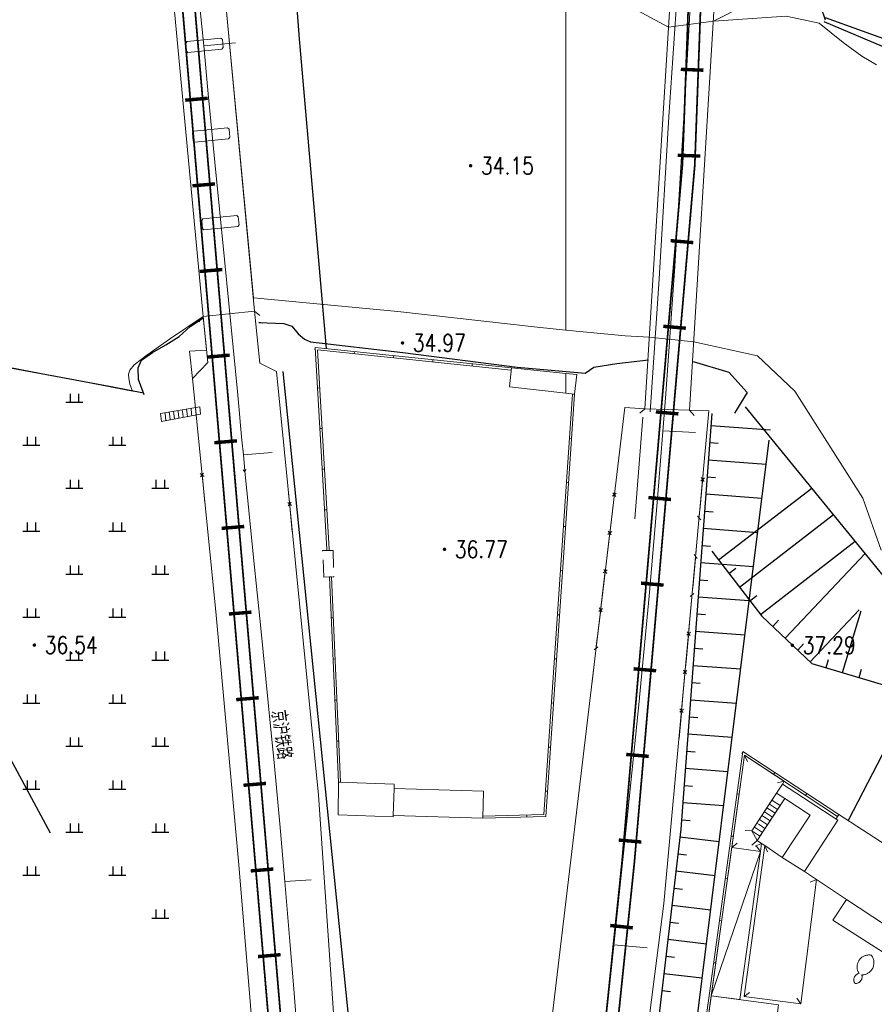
# Model space of a CAD drawing. Extents: x 39508475 to 39522402, y 3783947 to 3795549.
# Tile 180 of 256: x 39518686 to 39518786, y 3790383 to 3790498. Entities that reach past the tile are written whole.
import ezdxf
from ezdxf.enums import TextEntityAlignment as Align

# ---------------------------------------------------------------- set-up
doc = ezdxf.new("R2010")
doc.units = 0
doc.linetypes.add('X0', pattern=[4, 3, -1])
doc.linetypes.add('X5', pattern=[3, 2, -1])
doc.layers.get('0').update_dxf_attribs({"linetype": 'CONTINUOUS'})
doc.layers.add('ASSIST', color=7, linetype='CONTINUOUS', plot=False)
for name, color, linetype in [('DLSS', 4, 'CONTINUOUS'), ('DMTZ', 3, 'CONTINUOUS'), ('GCD', 1, 'CONTINUOUS'), ('JCDL_DMX_F', 30, 'CONTINUOUS'), ('JCDL_JMDM_F', 231, 'CONTINUOUS'), ('JCDL_JMDX_F', 231, 'CONTINUOUS'), ('JCDL_JTM', 100, 'CONTINUOUS'), ('JCDL_JTX_F', 100, 'CONTINUOUS'), ('JMD', 6, 'CONTINUOUS'), ('SXSS', 5, 'CONTINUOUS'), ('ZBTZ', 3, 'CONTINUOUS'), ('断面线', 2, 'CONTINUOUS')]:
    doc.layers.add(name, color=color, linetype=linetype)
for name, color, linetype, lineweight in [('JCDL_JMDX', 1, 'CONTINUOUS', 0), ('JCDL_SXM', 5, 'CONTINUOUS', 0), ('TEXTL_ZJ', 7, 'CONTINUOUS', 0)]:
    doc.layers.add(name, color=color, linetype=linetype, lineweight=lineweight)
doc.styles.add('HZ', font='rs', dxfattribs={"width": 0.8, "bigfont": 'hztxt'})
doc.linetypes.add('10411', pattern='A,2,[150,AAA.SHX,S=1,R=0,X=0,Y=1],2,[151,AAA.SHX,S=1,R=0,X=0,Y=3],1e-11', length=4)
doc.linetypes.add('10412', pattern='A,2,[158,AAA.SHX,S=1,R=0,X=0,Y=0],2,[151,AAA.SHX,S=1,R=0,X=0,Y=3],1e-12', length=4)
doc.linetypes.add('10422', pattern='A,2,[150,AAA.SHX,S=1,R=0,X=0,Y=1],2,[177,AAA.SHX,S=1,R=0,X=0,Y=0.8],1e-09', length=4)
doc.linetypes.add('X23', pattern='A,8,-1,[148,symbolx.shx,S=1,R=0,X=0,Y=0],-1', length=10)
doc.linetypes.add('X35', pattern='A,2,[150,AAA.SHX,S=1,R=0,X=0,Y=1],2,[177,AAA.SHX,S=1,R=0,X=0,Y=0.8],1e-09', length=4)
doc.linetypes.add('X4', pattern='A,0,-1e-09,[149,symbolx.shx,S=0.15,R=0,X=0,Y=0],-1.6', length=1.6)

# ---------------------------------------------------------------- blocks, each defined once
blk = doc.blocks.new('gc119')
for p, q in [((-1, 0), (1, 0)), ((-0.5, 1), (-0.5, 0)), ((0.5, 1), (0.5, 0))]:
    blk.add_line(p, q)
blk = doc.blocks.new('gc200')
at = {"const_width": 0.2}
blk.add_lwpolyline([(-0.1, 0, 1), (0.1, 0, 1)], format="xyb", close=True, dxfattribs=at)

msp = doc.modelspace()

# ---------------------------------------------------------------- linework, layer by layer
at = {"layer": 'ASSIST', "linetype": 'X4', "flags": 128}
msp.add_lwpolyline([(39518762.5393, 3790359.45952), (39518773.65559, 3790448.91103)], dxfattribs=at)
at = {"layer": 'DLSS', "color": 7, "linetype": 'Continuous', "const_width": 0.2, "flags": 128}
for points in [[(39518694.36451, 3790604.5731), (39518704.35254, 3790511.72739), (39518717.22405, 3790360.34453)], [(39518766.63518, 3790564.0556), (39518763.57287, 3790481.01417), (39518756.5457, 3790399.86518), (39518751.61346, 3790352.35956)]]:
    msp.add_lwpolyline(points, dxfattribs=at)
at = {"layer": 'DLSS', "linetype": 'Continuous', "flags": 128}
for points, const_width in [([(39518695.79128, 3790604.72658), (39518705.78103, 3790511.86494), (39518718.69323, 3790360.00339)], 0.2), ([(39518768.06921, 3790564.00272), (39518765.00558, 3790480.92577), (39518757.9743, 3790399.72917), (39518753.02222, 3790352.03246)], 0.2), ([(39518766.01243, 3790491.94717), (39518763.37922, 3790492.04427)], 0.4), ([(39518708.35435, 3790488.68196), (39518705.72883, 3790488.45872)], 0.4), ([(39518765.64391, 3790481.95396), (39518763.0107, 3790482.05106)], 0.4), ([(39518709.20156, 3790478.71791), (39518706.57603, 3790478.49467)], 0.4), ([(39518764.82516, 3790471.88758), (39518762.19998, 3790472.11491)], 0.4), ([(39518710.04876, 3790468.75386), (39518707.42324, 3790468.53062)], 0.4), ([(39518763.96243, 3790461.92486), (39518761.33725, 3790462.15219)], 0.4), ([(39518710.89597, 3790458.78981), (39518708.27044, 3790458.56657)], 0.4), ([(39518763.0997, 3790451.96215), (39518760.47452, 3790452.18947)], 0.4), ([(39518711.74317, 3790448.82577), (39518709.11765, 3790448.60253)], 0.4), ([(39518762.23697, 3790441.99943), (39518759.61179, 3790442.22676)], 0.4), ([(39518712.59038, 3790438.86172), (39518709.96485, 3790438.63848)], 0.4), ([(39518761.37424, 3790432.03671), (39518758.74907, 3790432.26404)], 0.4), ([(39518713.43758, 3790428.89767), (39518710.81205, 3790428.67443)], 0.4), ([(39518760.51151, 3790422.074), (39518757.88634, 3790422.30133)], 0.4), ([(39518714.28479, 3790418.93362), (39518711.65926, 3790418.71038)], 0.4), ([(39518759.64878, 3790412.11128), (39518757.02361, 3790412.33861)], 0.4), ([(39518715.13199, 3790408.96958), (39518712.50646, 3790408.74634)], 0.4), ([(39518758.78605, 3790402.14857), (39518756.16088, 3790402.3759)], 0.4), ([(39518715.9792, 3790399.00553), (39518713.35367, 3790398.78229)], 0.4), ([(39518757.79202, 3790392.16345), (39518755.1711, 3790392.43557)], 0.4), ([(39518716.8264, 3790389.04148), (39518714.20087, 3790388.81824)], 0.4)]:
    msp.add_lwpolyline(points, dxfattribs=dict(at, const_width=const_width))
at = {"layer": 'DLSS', "linetype": 'Continuous', "lineweight": 0}
for points in [[(39518711.7971, 3790454.55747), (39518710.29448, 3790469.92384), (39518709.19133, 3790481.23229), (39518708.41733, 3790489.207), (39518707.88067, 3790494.78939), (39518707.44478, 3790499.36153), (39518707.38437, 3790500)], [(39518764.51787, 3790500), (39518763.84493, 3790488.31631), (39518762.66429, 3790469.16041), (39518761.63984, 3790454.29442), (39518760.67125, 3790442.10922), (39518759.68013, 3790430.74784), (39518758.5711, 3790418.97582), (39518758.56122, 3790418.87759)], [(39518705.944, 3790495.271), (39518709.884, 3790495.66599), (39518710.05115, 3790495.51952), (39518710.15215, 3790494.57177), (39518709.99301, 3790494.39667), (39518706.05301, 3790494.00168), (39518705.884, 3790494.146), (39518705.807, 3790495.096), (39518705.944, 3790495.271)], [(39518711.587, 3790495.13699), (39518707.88067, 3790494.78939)], [(39518706.718, 3790484.84199), (39518710.658, 3790485.237), (39518710.82515, 3790485.09053), (39518710.92615, 3790484.14278), (39518710.76701, 3790483.96768), (39518706.82701, 3790483.57269), (39518706.658, 3790483.71701), (39518706.581, 3790484.667), (39518706.718, 3790484.84199)], [(39518707.8, 3790474.641), (39518711.74, 3790475.036), (39518711.90715, 3790474.88953), (39518712.00815, 3790473.94177), (39518711.84901, 3790473.76667), (39518707.90901, 3790473.37168), (39518707.74, 3790473.516), (39518707.66301, 3790474.466), (39518707.8, 3790474.641)], [(39518720.25633, 3790359.64045), (39518720.24238, 3790359.85782), (39518719.82251, 3790365.88538), (39518719.33445, 3790372.45379), (39518718.83125, 3790379.02231), (39518718.35451, 3790385.05028), (39518717.86185, 3790391.05672), (39518717.31191, 3790397.5621), (39518716.72822, 3790404.2597), (39518716.10879, 3790410.9881), (39518715.39281, 3790418.37865), (39518714.52574, 3790427.01953), (39518713.69215, 3790435.25036), (39518713.10192, 3790441.10087), (39518712.71983, 3790444.92268), (39518712.49711, 3790447.19963), (39518712.33311, 3790448.90984), (39518712.17158, 3790450.60316), (39518711.9976, 3790452.43646), (39518711.7971, 3790454.55747)], [(39518765.076, 3790449.77999), (39518761.29839, 3790449.99887)], [(39518715.835, 3790447.46999), (39518712.49711, 3790447.19963)], [(39518758.56122, 3790418.87759), (39518757.23084, 3790405.65931), (39518755.5611, 3790389.76512), (39518753.87194, 3790373.98551), (39518752.45875, 3790361.09934), (39518751.46844, 3790352.39323)], [(39518720.36899, 3790397.734), (39518717.31191, 3790397.5621)], [(39518759.454, 3790389.85499), (39518755.60388, 3790390.17232)]]:
    msp.add_lwpolyline(points, dxfattribs=at)
at = {"layer": 'DMTZ', "linetype": 'Continuous'}
for p, q in [((39518766.87641, 3790450.61716), (39518773.80343, 3790450.10065)), ((39518766.72769, 3790448.62269), (39518767.72492, 3790448.54833)), ((39518766.57898, 3790446.62823), (39518773.30954, 3790446.12637)), ((39518766.43026, 3790444.63377), (39518767.4275, 3790444.55941)), ((39518766.28155, 3790442.6393), (39518772.81565, 3790442.1521)), ((39518767.75922, 3790434.96927), (39518778.60836, 3790443.33624)), ((39518766.13283, 3790440.64484), (39518767.13007, 3790440.57048)), ((39518770.202, 3790431.80181), (39518781.13671, 3790440.23478)), ((39518765.98412, 3790438.65038), (39518772.32176, 3790438.17782)), ((39518772.64479, 3790428.63435), (39518783.66507, 3790437.13331)), ((39518765.83541, 3790436.65591), (39518766.83264, 3790436.58155)), ((39518775.52167, 3790425.85943), (39518784.82993, 3790435.70441)), ((39518765.68669, 3790434.66145), (39518771.82787, 3790434.20354)), ((39518768.98061, 3790433.38554), (39518769.77248, 3790433.99624)), ((39518765.53798, 3790432.66699), (39518766.53521, 3790432.59263)), ((39518765.38926, 3790430.67252), (39518771.33398, 3790430.22926)), ((39518771.42339, 3790430.21808), (39518772.21526, 3790430.82877)), ((39518778.42821, 3790423.11134), (39518784.14074, 3790429.15326)), ((39518782.20065, 3790421.86278), (39518784.3413, 3790429.03745)), ((39518765.24055, 3790428.67806), (39518766.23778, 3790428.6037)), ((39518774.06839, 3790427.23348), (39518774.75542, 3790427.96011)), ((39518765.09183, 3790426.6836), (39518770.84009, 3790426.25498)), ((39518764.94312, 3790424.68913), (39518765.94035, 3790424.61477)), ((39518776.97494, 3790424.48539), (39518777.66196, 3790425.21202)), ((39518780.28413, 3790422.43459), (39518780.57004, 3790423.39285)), ((39518764.7944, 3790422.69467), (39518770.3462, 3790422.28071)), ((39518784.11716, 3790421.29096), (39518784.40307, 3790422.24922)), ((39518764.64569, 3790420.70021), (39518765.64292, 3790420.62585)), ((39518764.49698, 3790418.70574), (39518769.85231, 3790418.30643)), ((39518764.34826, 3790416.71128), (39518765.34549, 3790416.63692)), ((39518764.19955, 3790414.71682), (39518769.35842, 3790414.33215)), ((39518764.05083, 3790412.72235), (39518765.04806, 3790412.64799)), ((39518763.90212, 3790410.72789), (39518768.86453, 3790410.35787)), ((39518763.7534, 3790408.73343), (39518764.75063, 3790408.65907)), ((39518763.60469, 3790406.73896), (39518768.37064, 3790406.3836)), ((39518763.45597, 3790404.7445), (39518764.45321, 3790404.67014)), ((39518763.27003, 3790402.7536), (39518767.85279, 3790402.21659)), ((39518763.03726, 3790400.76719), (39518764.03046, 3790400.65081)), ((39518762.80449, 3790398.78079), (39518767.35949, 3790398.24702)), ((39518762.57172, 3790396.79438), (39518763.56492, 3790396.67799)), ((39518762.33895, 3790394.80797), (39518766.86619, 3790394.27746)), ((39518762.10618, 3790392.82156), (39518763.09938, 3790392.70518)), ((39518761.87341, 3790390.83515), (39518766.37288, 3790390.3079)), ((39518761.64063, 3790388.84875), (39518762.63384, 3790388.73236)), ((39518761.40786, 3790386.86234), (39518765.87958, 3790386.33833)), ((39518761.17509, 3790384.87593), (39518762.1683, 3790384.75954))]:
    msp.add_line(p, q, dxfattribs=at)
at = {"layer": 'DMTZ', "linetype": '10422', "flags": 128}
msp.add_lwpolyline([(39518840.49607, 3790486.13339), (39518832.63191, 3790486.47577), (39518827.35011, 3790488.98001), (39518824.37065, 3790490.46901), (39518822.94863, 3790490.46901), (39518819.83374, 3790491.21351), (39518806.00527, 3790492.638), (39518788.80562, 3790494.93919), (39518780.20578, 3790498.05256)], dxfattribs=at)
at = {"layer": 'DMTZ', "linetype": 'X35', "lineweight": 0}
msp.add_lwpolyline([(39518707.82499, 3790463.293), (39518708.20531, 3790459.39031), (39518706.241, 3790459.27401), (39518706.57, 3790456.076)], dxfattribs=at)
at = {"layer": 'DMTZ', "linetype": '10412', "flags": 128}
msp.add_lwpolyline([(39518700.9489, 3790454.18188), (39518700.304, 3790455.96686), (39518700.2544, 3790457.30559), (39518700.65126, 3790458.19808), (39518701.94104, 3790459.09057), (39518703.47885, 3790459.98306), (39518705.01667, 3790460.97471), (39518706.30645, 3790462.11511), (39518707.79466, 3790463.10677)], dxfattribs=at)
at = {"layer": 'DMTZ', "linetype": '10411', "flags": 128}
msp.add_lwpolyline([(39518717.07104, 3790456.88011), (39518724.95104, 3790379.28743)], dxfattribs=at)
at = {"layer": 'DMTZ', "linetype": 'Continuous', "flags": 128}
for points in [[(39518766.97891, 3790451.99183), (39518763.37313, 3790403.63338), (39518757.68353, 3790355.07981)], [(39518766.98377, 3790435.97477), (39518772.80104, 3790428.43174), (39518778.6183, 3790422.93161), (39518789.15226, 3790419.78868), (39518819.21804, 3790394.90464), (39518852.26723, 3790371.76837), (39518900.26414, 3790339.98715), (39518958.78705, 3790306.73659), (39518971.30739, 3790296.41018), (39518979.14409, 3790289.28611), (39518994.64907, 3790278.98428), (39519021.4464, 3790263.0335), (39519065.8058, 3790234.45974), (39519103.2704, 3790212.60929), (39519127.47673, 3790199.05445)]]:
    msp.add_lwpolyline(points, dxfattribs=at)
at = {"layer": 'JCDL_DMX_F', "color": 3, "linetype": 'X35', "lineweight": 0}
for points in [[(39518762.88928, 3790500), (39518762.78691, 3790498.4542), (39518761.98679, 3790486.50419), (39518760.87297, 3790467.69197), (39518759.81531, 3790452.20915)], [(39518707.82499, 3790463.293), (39518708.20531, 3790459.39031), (39518706.241, 3790459.27401), (39518706.57, 3790456.076)], [(39518758.95538, 3790451.59069), (39518758.03702, 3790439.74244)]]:
    msp.add_lwpolyline(points, dxfattribs=at)
at = {"layer": 'JCDL_JMDM_F', "lineweight": 0}
for points in [[(39518807.20476, 3790388.85022), (39518802.843, 3790382.163), (39518802.50572, 3790382.38563), (39518782.66888, 3790395.47921), (39518777.753, 3790398.724), (39518781.62901, 3790404.682), (39518781.41797, 3790404.81929), (39518781.75696, 3790405.3418), (39518807.20476, 3790388.85022)], [(39518802.50572, 3790382.38563), (39518800.43599, 3790379.25001), (39518788.02001, 3790387.19), (39518788.67147, 3790388.20872), (39518781.07601, 3790393.066), (39518782.66888, 3790395.47921), (39518802.50572, 3790382.38563)], [(39518762.84762, 3790354.74076), (39518766.92494, 3790384.26648), (39518774.74261, 3790383.18691), (39518771.036, 3790353.61), (39518762.84762, 3790354.74076)]]:
    msp.add_lwpolyline(points, dxfattribs=at)
at = {"layer": 'JCDL_JMDX', "color": 6, "linetype": 'X23', "lineweight": 0}
for points in [[(39518707.82499, 3790463.293), (39518708.348, 3790457.92599), (39518706.57, 3790456.076), (39518709.29089, 3790428.98033), (39518711.981, 3790399.478), (39518714.02107, 3790374.72274), (39518715.04727, 3790360.84996)], [(39518713.807, 3790463.909), (39518714.396, 3790457.85499), (39518716.34701, 3790456.88499), (39518721.22001, 3790407.581), (39518724.62253, 3790358.62666)], [(39518750, 3790395.17412), (39518756.86101, 3790452.70401), (39518759.2, 3790452.562)], [(39518764.407, 3790452.38601), (39518766.643, 3790452.307), (39518761.41775, 3790394.99773), (39518755.82109, 3790351.38258)], [(39518745.075, 3790353.87774), (39518750, 3790395.17412)]]:
    msp.add_lwpolyline(points, dxfattribs=at)
at = {"layer": 'JCDL_JMDX', "color": 6, "linetype": 'Continuous', "lineweight": 0}
for points in [[(39518720.84709, 3790459.6954), (39518720.82105, 3790459.44676)], [(39518743.68516, 3790457.3032), (39518720.84709, 3790459.6954), (39518722.2126, 3790436.22029), (39518722.22182, 3790436.06172)], [(39518743.65912, 3790457.05456), (39518721.11376, 3790459.4161), (39518722.46218, 3790436.23481), (39518722.4714, 3790436.07623)], [(39518725.4147, 3790459.21696), (39518725.38866, 3790458.96832)], [(39518729.98232, 3790458.73852), (39518729.95627, 3790458.48988)], [(39518734.54993, 3790458.26008), (39518734.52389, 3790458.01144)], [(39518739.11755, 3790457.78164), (39518739.0915, 3790457.533)], [(39518743.68516, 3790457.3032), (39518743.65912, 3790457.05456)], [(39518721.12204, 3790454.96866), (39518721.37161, 3790454.98318)], [(39518750, 3790442.92087), (39518750.76972, 3790454.26429)], [(39518750, 3790439.22815), (39518751.01915, 3790454.24736)], [(39518751.01915, 3790454.24736), (39518750.76972, 3790454.26429)], [(39518702.96397, 3790451.08672), (39518702.86502, 3790451.99709), (39518707.41683, 3790452.78871), (39518707.51579, 3790451.93771), (39518702.96397, 3790451.08672)], [(39518702.86502, 3790451.99709), (39518707.41683, 3790452.78871)], [(39518702.96397, 3790451.08672), (39518707.51579, 3790451.93771)], [(39518703.38177, 3790451.99049), (39518703.37078, 3790452.08504)], [(39518703.46973, 3790451.18127), (39518703.38177, 3790451.99049)], [(39518703.89852, 3790451.98389), (39518703.87653, 3790452.173)], [(39518703.97549, 3790451.27583), (39518703.89852, 3790451.98389)], [(39518704.41527, 3790451.9773), (39518704.38229, 3790452.26096)], [(39518704.48124, 3790451.37038), (39518704.41527, 3790451.9773)], [(39518704.93203, 3790451.9707), (39518704.88805, 3790452.34892)], [(39518704.987, 3790451.46494), (39518704.93203, 3790451.9707)], [(39518705.44878, 3790451.9641), (39518705.3938, 3790452.43688)], [(39518705.49276, 3790451.55949), (39518705.44878, 3790451.9641)], [(39518705.96553, 3790451.9575), (39518705.89956, 3790452.52483)], [(39518705.99852, 3790451.65405), (39518705.96553, 3790451.9575)], [(39518706.48228, 3790451.95091), (39518706.40532, 3790452.61279)], [(39518706.50427, 3790451.7486), (39518706.48228, 3790451.95091)], [(39518706.99903, 3790451.94431), (39518706.91107, 3790452.70075)], [(39518707.01003, 3790451.84316), (39518706.99903, 3790451.94431)], [(39518707.51579, 3790451.93771), (39518707.41683, 3790452.78871)], [(39518721.39698, 3790450.24193), (39518721.64656, 3790450.25645)], [(39518750.67084, 3790449.11438), (39518750.42142, 3790449.1313)], [(39518707.47923, 3790445.01984), (39518707.9172, 3790444.6618)], [(39518707.87723, 3790445.0598), (39518707.5192, 3790444.62184)], [(39518712.48807, 3790445.4532), (39518712.65857, 3790445.20616)], [(39518712.65857, 3790445.20616), (39518712.78709, 3790445.47742)], [(39518721.67193, 3790445.51519), (39518721.92151, 3790445.52971)], [(39518766.02896, 3790445.57232), (39518765.93816, 3790444.57645)], [(39518707.72319, 3790444.59207), (39518708.02294, 3790441.60708)], [(39518750.32254, 3790443.98139), (39518750.07311, 3790443.99831)], [(39518765.89276, 3790444.07852), (39518765.62036, 3790441.09091)], [(39518766.13279, 3790444.5085), (39518765.69812, 3790444.14647)], [(39518765.73444, 3790444.54482), (39518766.09647, 3790444.11015)], [(39518717.74746, 3790442.71545), (39518717.84582, 3790441.7203)], [(39518740.33454, 3790405.16227), (39518747.4511, 3790405.35782), (39518750, 3790442.92087)], [(39518755.42896, 3790442.38512), (39518755.87351, 3790442.73493)], [(39518755.82614, 3790442.33775), (39518755.47633, 3790442.7823)], [(39518717.65171, 3790441.65087), (39518718.08911, 3790441.29215)], [(39518718.04977, 3790441.69021), (39518717.69105, 3790441.25281)], [(39518755.50321, 3790441.31882), (39518755.62163, 3790442.31179)], [(39518717.895, 3790441.22273), (39518718.19007, 3790438.23727)], [(39518721.94688, 3790440.78846), (39518722.19646, 3790440.80298)], [(39518755.14795, 3790438.33993), (39518755.50321, 3790441.31882)], [(39518765.62036, 3790441.09091), (39518765.52956, 3790440.09504)], [(39518740.3414, 3790404.91237), (39518747.68515, 3790405.11415), (39518750, 3790439.22815)], [(39518765.48416, 3790439.59711), (39518765.21176, 3790436.6095)], [(39518765.32584, 3790440.06341), (39518765.68787, 3790439.62874)], [(39518749.97423, 3790438.8484), (39518749.7248, 3790438.86532)], [(39518754.89607, 3790437.91678), (39518755.34062, 3790438.2666)], [(39518755.29325, 3790437.86941), (39518754.94343, 3790438.31397)], [(39518754.61505, 3790433.87159), (39518754.97032, 3790436.85048)], [(39518754.97032, 3790436.85048), (39518755.08874, 3790437.84345)], [(39518722.22182, 3790436.06172), (39518722.4714, 3790436.07623)], [(39518765.21176, 3790436.6095), (39518765.12096, 3790435.61363)], [(39518765.07556, 3790435.1157), (39518764.80316, 3790432.12809)], [(39518764.91725, 3790435.582), (39518765.27927, 3790435.14733)], [(39518749.62592, 3790433.71541), (39518749.3765, 3790433.73234)], [(39518754.36317, 3790433.44844), (39518754.80773, 3790433.79826)], [(39518754.76036, 3790433.40108), (39518754.41054, 3790433.84563)], [(39518722.50369, 3790432.99469), (39518722.75345, 3790433.00561)], [(39518722.50369, 3790432.99469), (39518722.50451, 3790432.97585), (39518723.55607, 3790409.10193)], [(39518722.75345, 3790433.00561), (39518722.75427, 3790432.98681), (39518723.80583, 3790409.11293)], [(39518754.08216, 3790429.40326), (39518754.43742, 3790432.38215)], [(39518754.43742, 3790432.38215), (39518754.55584, 3790433.37511)], [(39518764.80316, 3790432.12809), (39518764.71236, 3790431.13222)], [(39518764.66696, 3790430.63429), (39518764.39456, 3790427.64668)], [(39518764.90699, 3790431.06427), (39518764.47233, 3790430.70224)], [(39518753.83028, 3790428.98011), (39518754.27483, 3790429.32993)], [(39518754.22746, 3790428.93274), (39518753.87765, 3790429.37729)], [(39518753.90453, 3790427.91381), (39518754.02295, 3790428.90678)], [(39518722.71416, 3790428.21614), (39518722.96392, 3790428.22714)], [(39518749.27762, 3790428.58242), (39518749.02819, 3790428.59935)], [(39518753.54927, 3790424.93492), (39518753.90453, 3790427.91381)], [(39518764.4984, 3790426.58285), (39518764.06373, 3790426.22083)], [(39518764.10005, 3790426.61917), (39518764.46208, 3790426.18451)], [(39518764.39456, 3790427.64668), (39518764.30376, 3790426.65081)], [(39518764.25836, 3790426.15287), (39518763.98596, 3790423.16527)], [(39518753.29739, 3790424.51177), (39518753.74194, 3790424.86159)], [(39518753.37164, 3790423.44548), (39518753.49006, 3790424.43844)], [(39518722.92463, 3790423.43759), (39518723.17439, 3790423.44859)], [(39518748.92931, 3790423.44944), (39518748.67989, 3790423.46636)], [(39518753.01637, 3790420.46659), (39518753.37164, 3790423.44548)], [(39518763.98596, 3790423.16527), (39518763.89516, 3790422.1694)], [(39518764.0898, 3790422.10144), (39518763.65513, 3790421.73942)], [(39518763.69145, 3790422.13776), (39518764.05348, 3790421.7031)], [(39518763.84976, 3790421.67146), (39518763.57736, 3790418.68386)], [(39518723.13511, 3790418.65903), (39518723.38487, 3790418.67004)], [(39518763.57736, 3790418.68386), (39518763.48656, 3790417.68799)], [(39518748.58101, 3790418.31645), (39518748.33158, 3790418.33337)], [(39518763.6812, 3790417.62003), (39518763.24653, 3790417.258)], [(39518763.28285, 3790417.65635), (39518763.64488, 3790417.22169)], [(39518763.44116, 3790417.19005), (39518763.16876, 3790414.20244)], [(39518723.34559, 3790413.88048), (39518723.59535, 3790413.89148)], [(39518748.2327, 3790413.18346), (39518747.98327, 3790413.20038)], [(39518781.75695, 3790405.3418), (39518770.59512, 3790412.67155), (39518761.93544, 3790349.96287)], [(39518781.61973, 3790405.13283), (39518770.78864, 3790412.24538), (39518762.17997, 3790349.90609)], [(39518770.59512, 3790412.67155), (39518770.45789, 3790412.46258)], [(39518774.31573, 3790410.2283), (39518774.1785, 3790410.01933)], [(39518723.55607, 3790409.10193), (39518723.80583, 3790409.11293)], [(39518747.88439, 3790408.05047), (39518747.63497, 3790408.0674)], [(39518769.91666, 3790407.75856), (39518770.16431, 3790407.72437)], [(39518774.52723, 3790407.84744), (39518775.47428, 3790407.22362), (39518774.92421, 3790406.38851), (39518773.9819, 3790407.00919), (39518774.52723, 3790407.84744)], [(39518778.03634, 3790407.78505), (39518777.89911, 3790407.57608)], [(39518771.658, 3790403.437), (39518772.58007, 3790402.82965), (39518774.92421, 3790406.38851), (39518773.9819, 3790407.00919), (39518771.658, 3790403.437)], [(39518771.658, 3790403.437), (39518773.9819, 3790407.00919)], [(39518772.58007, 3790402.82965), (39518774.92421, 3790406.38851)], [(39518773.40093, 3790406.11614), (39518774.10766, 3790405.65063)], [(39518773.69142, 3790406.56266), (39518774.51593, 3790406.01957)], [(39518773.9819, 3790407.00919), (39518774.92421, 3790406.38851)], [(39518774.51593, 3790406.01957), (39518774.63119, 3790405.94365)], [(39518740.3414, 3790404.91237), (39518740.33454, 3790405.16227)], [(39518745.48426, 3790405.05368), (39518745.47739, 3790405.30358)], [(39518772.52946, 3790404.77657), (39518772.88283, 3790404.54382)], [(39518772.81995, 3790405.22309), (39518773.2911, 3790404.91276)], [(39518773.11044, 3790405.66962), (39518773.69938, 3790405.2817)], [(39518773.2911, 3790404.91276), (39518773.75214, 3790404.60908)], [(39518773.69938, 3790405.2817), (39518774.04516, 3790405.05394)], [(39518774.10766, 3790405.65063), (39518774.33817, 3790405.4988)], [(39518781.75695, 3790405.3418), (39518781.61973, 3790405.13283)], [(39518771.94849, 3790403.88353), (39518772.06628, 3790403.80594)], [(39518772.06628, 3790403.80594), (39518772.87309, 3790403.27451)], [(39518772.23898, 3790404.33005), (39518772.47455, 3790404.17488)], [(39518772.47455, 3790404.17488), (39518773.16611, 3790403.71936)], [(39518772.88283, 3790404.54382), (39518773.45912, 3790404.16422)], [(39518769.23821, 3790402.84558), (39518769.48586, 3790402.81138)], [(39518772.639, 3790401.063), (39518766.92494, 3790384.26648)], [(39518768.55976, 3790397.9326), (39518768.80741, 3790397.8984)], [(39518767.88131, 3790393.01961), (39518768.12896, 3790392.98541)], [(39518767.20285, 3790388.10663), (39518767.4505, 3790388.07243)]]:
    msp.add_lwpolyline(points, dxfattribs=at)
at = {"layer": 'JCDL_JMDX', "color": 6, "linetype": 'X5', "lineweight": 0}
msp.add_lwpolyline([(39518721.70411, 3790436.05009), (39518722.93829, 3790436.07784), (39518723.00731, 3790433.00601), (39518721.87312, 3790432.98051), (39518721.70411, 3790436.05009)], dxfattribs=at)
at = {"layer": 'JCDL_JMDX_F', "linetype": 'X0', "lineweight": 0}
msp.add_lwpolyline([(39518771.45098, 3790500), (39518771.2766, 3790499.88412), (39518770.81141, 3790499.5843), (39518770.26991, 3790499.25475), (39518769.55129, 3790498.85603), (39518768.57386, 3790498.34521), (39518767.2728, 3790497.68666)], dxfattribs=at)
at = {"layer": 'JCDL_JMDX_F', "linetype": 'Continuous', "lineweight": 0}
for points in [[(39518770.78865, 3790412.24538), (39518771.11942, 3790411.51696)], [(39518775.41285, 3790409.20876), (39518774.62984, 3790409.04474)], [(39518771.658, 3790403.437), (39518770.85881, 3790403.473)], [(39518769.30796, 3790401.523), (39518769.94571, 3790402.00599)], [(39518772.247, 3790402.32399), (39518771.65259, 3790401.78858)], [(39518772.77719, 3790401.96818), (39518772.04481, 3790401.64628)], [(39518772.639, 3790401.063), (39518772.16058, 3790401.70418)], [(39518773.14066, 3790401.72427), (39518773.46818, 3790400.99439)], [(39518779.15721, 3790397.79713), (39518778.43056, 3790397.46251)], [(39518770.736, 3790384.168), (39518771.37044, 3790384.65533)], [(39518777.351, 3790383.33899), (39518776.85993, 3790383.97054)]]:
    msp.add_lwpolyline(points, dxfattribs=at)
at = {"layer": 'JCDL_JTM', "linetype": 'Continuous', "lineweight": 0}
for points in [[(39518713.807, 3790463.909), (39518707.82499, 3790463.293), (39518704.36907, 3790500), (39518710.40694, 3790500), (39518713.807, 3790463.909)], [(39518767.28187, 3790500), (39518764.407, 3790452.38601), (39518759.2, 3790452.56201), (39518762.12536, 3790500), (39518767.28187, 3790500)]]:
    msp.add_lwpolyline(points, dxfattribs=at)
at = {"layer": 'JCDL_JTX_F', "linetype": 'Continuous', "lineweight": 0}
for points in [[(39518704.36907, 3790500), (39518707.82499, 3790463.293)], [(39518713.807, 3790463.909), (39518710.40694, 3790500)], [(39518762.12536, 3790500), (39518759.2, 3790452.56201)], [(39518764.407, 3790452.38601), (39518767.28187, 3790500)], [(39518707.82499, 3790463.293), (39518707.31482, 3790462.67679)], [(39518713.807, 3790463.909), (39518714.42325, 3790463.39886)], [(39518759.2, 3790452.56201), (39518758.60057, 3790452.03221)], [(39518764.407, 3790452.38601), (39518764.93757, 3790451.78726)]]:
    msp.add_lwpolyline(points, dxfattribs=at)
at = {"layer": 'JCDL_SXM', "linetype": 'Continuous', "lineweight": 0}
for points in [[(39518699.30726, 3790455.42051), (39518699.60496, 3790454.60415), (39518651.669, 3790463.86999), (39518636.35476, 3790490.32859), (39518630.65931, 3790500), (39518704.36906, 3790500), (39518707.82499, 3790463.293), (39518703.90087, 3790460.64937), (39518701.27475, 3790458.80343), (39518699.80763, 3790457.64808), (39518699.28495, 3790457.03119), (39518699.15388, 3790456.58379), (39518699.15753, 3790456.06501), (39518699.30726, 3790455.42051)], [(39518750, 3790500), (39518750, 3790461.71355), (39518746.65475, 3790462.03424), (39518730.44581, 3790463.89108), (39518713.66241, 3790465.44376), (39518710.40693, 3790500), (39518750, 3790500)], [(39518786.67479, 3790436.10916), (39518784.54768, 3790442.13857), (39518776.63137, 3790454.62225), (39518772.28045, 3790458.72689), (39518764.88823, 3790460.35628), (39518759.71394, 3790460.89622), (39518756.91891, 3790461.05026), (39518750, 3790461.71355), (39518750, 3790500), (39518756.25946, 3790500)], [(39518756.25946, 3790500), (39518761.93747, 3790496.9532), (39518767.16568, 3790497.63244), (39518775.64306, 3790498.23552), (39518779.48516, 3790497.41222), (39518782.26348, 3790495.17831), (39518784.42955, 3790493.59752), (39518786.13561, 3790492.57566)]]:
    msp.add_lwpolyline(points, dxfattribs=at)
at = {"layer": 'JCDL_SXM', "lineweight": 0}
msp.add_lwpolyline([(39518784.12737, 3790386.84939), (39518784.08277, 3790386.91792), (39518784.04267, 3790386.98918), (39518784.00686, 3790387.06269), (39518783.97547, 3790387.13819), (39518783.94861, 3790387.21542), (39518783.92638, 3790387.29411), (39518783.90885, 3790387.37398), (39518783.89609, 3790387.45475), (39518783.88814, 3790387.53613), (39518783.88503, 3790387.61784), (39518783.88677, 3790387.69959), (39518783.89335, 3790387.78109), (39518783.90475, 3790387.86206), (39518783.92093, 3790387.94221), (39518783.94184, 3790388.02126), (39518783.9674, 3790388.09893), (39518783.99752, 3790388.17496), (39518784.03209, 3790388.24906), (39518784.07099, 3790388.32098), (39518784.09, 3790388.352), (39518784.11409, 3790388.39047), (39518784.16123, 3790388.45728), (39518784.21225, 3790388.52117), (39518784.26697, 3790388.58194), (39518784.3252, 3790388.63935), (39518784.38672, 3790388.6932), (39518784.45133, 3790388.74332), (39518784.5188, 3790388.78951), (39518784.58889, 3790388.83163), (39518784.66136, 3790388.86951), (39518784.73594, 3790388.90303), (39518784.81237, 3790388.93208), (39518784.8904, 3790388.95653), (39518784.96974, 3790388.97632), (39518785.05011, 3790388.99138), (39518785.13123, 3790389.00163), (39518785.21282, 3790389.00707), (39518785.29459, 3790389.00765), (39518785.37624, 3790389.00339), (39518785.4575, 3790388.99429), (39518785.538, 3790388.98), (39518785.58751, 3790388.91329), (39518785.63271, 3790388.84358), (39518785.67377, 3790388.77134), (39518785.71053, 3790388.69684), (39518785.74289, 3790388.62031), (39518785.77072, 3790388.54203), (39518785.79394, 3790388.46225), (39518785.81246, 3790388.38126), (39518785.82622, 3790388.29932), (39518785.83517, 3790388.21672), (39518785.83929, 3790388.13374), (39518785.83855, 3790388.05066), (39518785.83297, 3790387.96777), (39518785.82255, 3790387.88534), (39518785.80735, 3790387.80365), (39518785.7874, 3790387.723), (39518785.76277, 3790387.64365), (39518785.73356, 3790387.56587), (39518785.69986, 3790387.48993), (39518785.68, 3790387.451), (39518785.66178, 3790387.41609), (39518785.61945, 3790387.34459), (39518785.57302, 3790387.27569), (39518785.52265, 3790387.20962), (39518785.46851, 3790387.14659), (39518785.41078, 3790387.08684), (39518785.34967, 3790387.03056), (39518785.28537, 3790386.97794), (39518785.21811, 3790386.92917), (39518785.14812, 3790386.8844), (39518785.07563, 3790386.8438), (39518785.0009, 3790386.8075), (39518784.92417, 3790386.77562), (39518784.84572, 3790386.74827), (39518784.7658, 3790386.72555), (39518784.68469, 3790386.70754), (39518784.60267, 3790386.69429), (39518784.52002, 3790386.68585), (39518784.437, 3790386.68266), (39518784.45149, 3790386.62239), (39518784.4608, 3790386.56109), (39518784.46528, 3790386.49925), (39518784.46489, 3790386.43725), (39518784.45963, 3790386.37547), (39518784.44954, 3790386.31429), (39518784.43468, 3790386.25409), (39518784.41515, 3790386.19525), (39518784.39105, 3790386.13812), (39518784.36255, 3790386.08306), (39518784.32981, 3790386.0304), (39518784.29304, 3790385.98048), (39518784.273, 3790385.957), (39518784.25247, 3790385.93359), (39518784.20835, 3790385.89003), (39518784.16094, 3790385.85007), (39518784.11054, 3790385.81396), (39518784.05746, 3790385.78191), (39518784.00204, 3790385.75412), (39518783.9446, 3790385.73077), (39518783.8855, 3790385.712), (39518783.82512, 3790385.69792), (39518783.76382, 3790385.68863), (39518783.70198, 3790385.68418), (39518783.63999, 3790385.68499), (39518783.6052, 3790385.7374), (39518783.57535, 3790385.7928), (39518783.55031, 3790385.85053), (39518783.53024, 3790385.91017), (39518783.5153, 3790385.9713), (39518783.50559, 3790386.03347), (39518783.50118, 3790386.09624), (39518783.50211, 3790386.15916), (39518783.50836, 3790386.22178), (39518783.5199, 3790386.28364), (39518783.53663, 3790386.3443), (39518783.547, 3790386.37301), (39518783.55845, 3790386.40332), (39518783.58518, 3790386.46029), (39518783.61665, 3790386.51478), (39518783.65262, 3790386.56642), (39518783.69283, 3790386.61482), (39518783.737, 3790386.65964), (39518783.7848, 3790386.70055), (39518783.83591, 3790386.73728), (39518783.88994, 3790386.76953), (39518783.9465, 3790386.7971), (39518784.0052, 3790386.81977), (39518784.06561, 3790386.83739), (39518784.12737, 3790386.84939)], dxfattribs=at)
at = {"layer": 'JMD', "linetype": 'X23', "lineweight": 0}
for points in [[(39518707.82499, 3790463.293), (39518708.348, 3790457.92599), (39518706.57, 3790456.076), (39518709.29089, 3790428.98033), (39518711.981, 3790399.478), (39518714.02107, 3790374.72274), (39518715.04727, 3790360.84996)], [(39518713.807, 3790463.909), (39518714.396, 3790457.85499), (39518716.34701, 3790456.88499), (39518721.22001, 3790407.581), (39518724.62253, 3790358.62666)], [(39518750, 3790395.17412), (39518756.86101, 3790452.70401), (39518759.2, 3790452.562)], [(39518764.407, 3790452.38601), (39518766.643, 3790452.307), (39518761.41775, 3790394.99773), (39518755.82109, 3790351.38258)], [(39518745.075, 3790353.87774), (39518750, 3790395.17412)]]:
    msp.add_lwpolyline(points, dxfattribs=at)
at = {"layer": 'JMD', "linetype": 'Continuous', "lineweight": 0}
for points in [[(39518720.84709, 3790459.6954), (39518720.82105, 3790459.44676)], [(39518743.68516, 3790457.3032), (39518720.84709, 3790459.6954), (39518722.2126, 3790436.22029), (39518722.22182, 3790436.06172)], [(39518743.65912, 3790457.05456), (39518721.11376, 3790459.4161), (39518722.46218, 3790436.23481), (39518722.4714, 3790436.07623)], [(39518725.4147, 3790459.21696), (39518725.38866, 3790458.96832)], [(39518729.98232, 3790458.73852), (39518729.95627, 3790458.48988)], [(39518734.54993, 3790458.26008), (39518734.52389, 3790458.01144)], [(39518739.11755, 3790457.78164), (39518739.0915, 3790457.533)], [(39518743.68516, 3790457.3032), (39518743.65912, 3790457.05456)], [(39518721.12204, 3790454.96866), (39518721.37161, 3790454.98318)], [(39518750, 3790442.92087), (39518750.76972, 3790454.26429)], [(39518750, 3790439.22815), (39518751.01915, 3790454.24736)], [(39518751.01915, 3790454.24736), (39518750.76972, 3790454.26429)], [(39518702.96397, 3790451.08672), (39518702.86502, 3790451.99709), (39518707.41683, 3790452.78871), (39518707.51579, 3790451.93771), (39518702.96397, 3790451.08672)], [(39518702.86502, 3790451.99709), (39518707.41683, 3790452.78871)], [(39518702.96397, 3790451.08672), (39518707.51579, 3790451.93771)], [(39518703.38177, 3790451.99049), (39518703.37078, 3790452.08504)], [(39518703.46973, 3790451.18127), (39518703.38177, 3790451.99049)], [(39518703.89852, 3790451.98389), (39518703.87653, 3790452.173)], [(39518703.97549, 3790451.27583), (39518703.89852, 3790451.98389)], [(39518704.41527, 3790451.9773), (39518704.38229, 3790452.26096)], [(39518704.48124, 3790451.37038), (39518704.41527, 3790451.9773)], [(39518704.93203, 3790451.9707), (39518704.88805, 3790452.34892)], [(39518704.987, 3790451.46494), (39518704.93203, 3790451.9707)], [(39518705.44878, 3790451.9641), (39518705.3938, 3790452.43688)], [(39518705.49276, 3790451.55949), (39518705.44878, 3790451.9641)], [(39518705.96553, 3790451.9575), (39518705.89956, 3790452.52483)], [(39518705.99852, 3790451.65405), (39518705.96553, 3790451.9575)], [(39518706.48228, 3790451.95091), (39518706.40532, 3790452.61279)], [(39518706.50427, 3790451.7486), (39518706.48228, 3790451.95091)], [(39518706.99903, 3790451.94431), (39518706.91107, 3790452.70075)], [(39518707.01003, 3790451.84316), (39518706.99903, 3790451.94431)], [(39518707.51579, 3790451.93771), (39518707.41683, 3790452.78871)], [(39518721.39698, 3790450.24193), (39518721.64656, 3790450.25645)], [(39518750.67084, 3790449.11438), (39518750.42142, 3790449.1313)], [(39518707.47923, 3790445.01984), (39518707.9172, 3790444.6618)], [(39518707.87723, 3790445.0598), (39518707.5192, 3790444.62184)], [(39518721.67193, 3790445.51519), (39518721.92151, 3790445.52971)], [(39518766.02896, 3790445.57232), (39518765.93816, 3790444.57645)], [(39518707.72319, 3790444.59207), (39518708.02294, 3790441.60708)], [(39518750.32254, 3790443.98139), (39518750.07311, 3790443.99831)], [(39518765.89276, 3790444.07852), (39518765.62036, 3790441.09091)], [(39518766.13279, 3790444.5085), (39518765.69812, 3790444.14647)], [(39518765.73444, 3790444.54482), (39518766.09647, 3790444.11015)], [(39518717.74746, 3790442.71545), (39518717.84582, 3790441.7203)], [(39518740.33454, 3790405.16227), (39518747.4511, 3790405.35782), (39518750, 3790442.92087)], [(39518755.42896, 3790442.38512), (39518755.87351, 3790442.73493)], [(39518755.82614, 3790442.33775), (39518755.47633, 3790442.7823)], [(39518717.65171, 3790441.65087), (39518718.08911, 3790441.29215)], [(39518718.04977, 3790441.69021), (39518717.69105, 3790441.25281)], [(39518755.50321, 3790441.31882), (39518755.62163, 3790442.31179)], [(39518717.895, 3790441.22273), (39518718.19007, 3790438.23727)], [(39518721.94688, 3790440.78846), (39518722.19646, 3790440.80298)], [(39518755.14795, 3790438.33993), (39518755.50321, 3790441.31882)], [(39518765.62036, 3790441.09091), (39518765.52956, 3790440.09504)], [(39518740.3414, 3790404.91237), (39518747.68515, 3790405.11415), (39518750, 3790439.22815)], [(39518765.48416, 3790439.59711), (39518765.21176, 3790436.6095)], [(39518765.32584, 3790440.06341), (39518765.68787, 3790439.62874)], [(39518749.97423, 3790438.8484), (39518749.7248, 3790438.86532)], [(39518754.89607, 3790437.91678), (39518755.34062, 3790438.2666)], [(39518755.29325, 3790437.86941), (39518754.94343, 3790438.31397)], [(39518754.61505, 3790433.87159), (39518754.97032, 3790436.85048)], [(39518754.97032, 3790436.85048), (39518755.08874, 3790437.84345)], [(39518722.22182, 3790436.06172), (39518722.4714, 3790436.07623)], [(39518765.21176, 3790436.6095), (39518765.12096, 3790435.61363)], [(39518765.07556, 3790435.1157), (39518764.80316, 3790432.12809)], [(39518764.91725, 3790435.582), (39518765.27927, 3790435.14733)], [(39518749.62592, 3790433.71541), (39518749.3765, 3790433.73234)], [(39518754.36317, 3790433.44844), (39518754.80773, 3790433.79826)], [(39518754.76036, 3790433.40108), (39518754.41054, 3790433.84563)], [(39518722.50369, 3790432.99469), (39518722.75345, 3790433.00561)], [(39518722.50369, 3790432.99469), (39518722.50451, 3790432.97585), (39518723.55607, 3790409.10193)], [(39518722.75345, 3790433.00561), (39518722.75427, 3790432.98681), (39518723.80583, 3790409.11293)], [(39518754.08216, 3790429.40326), (39518754.43742, 3790432.38215)], [(39518754.43742, 3790432.38215), (39518754.55584, 3790433.37511)], [(39518764.80316, 3790432.12809), (39518764.71236, 3790431.13222)], [(39518764.66696, 3790430.63429), (39518764.39456, 3790427.64668)], [(39518764.90699, 3790431.06427), (39518764.47233, 3790430.70224)], [(39518753.83028, 3790428.98011), (39518754.27483, 3790429.32993)], [(39518754.22746, 3790428.93274), (39518753.87765, 3790429.37729)], [(39518753.90453, 3790427.91381), (39518754.02295, 3790428.90678)], [(39518722.71416, 3790428.21614), (39518722.96392, 3790428.22714)], [(39518749.27762, 3790428.58242), (39518749.02819, 3790428.59935)], [(39518753.54927, 3790424.93492), (39518753.90453, 3790427.91381)], [(39518764.4984, 3790426.58285), (39518764.06373, 3790426.22083)], [(39518764.10005, 3790426.61917), (39518764.46208, 3790426.18451)], [(39518764.39456, 3790427.64668), (39518764.30376, 3790426.65081)], [(39518764.25836, 3790426.15287), (39518763.98596, 3790423.16527)], [(39518753.29739, 3790424.51177), (39518753.74194, 3790424.86159)], [(39518753.37164, 3790423.44548), (39518753.49006, 3790424.43844)], [(39518722.92463, 3790423.43759), (39518723.17439, 3790423.44859)], [(39518748.92931, 3790423.44944), (39518748.67989, 3790423.46636)], [(39518753.01637, 3790420.46659), (39518753.37164, 3790423.44548)], [(39518763.98596, 3790423.16527), (39518763.89516, 3790422.1694)], [(39518764.0898, 3790422.10144), (39518763.65513, 3790421.73942)], [(39518763.69145, 3790422.13776), (39518764.05348, 3790421.7031)], [(39518763.84976, 3790421.67146), (39518763.57736, 3790418.68386)], [(39518723.13511, 3790418.65903), (39518723.38487, 3790418.67004)], [(39518763.57736, 3790418.68386), (39518763.48656, 3790417.68799)], [(39518748.58101, 3790418.31645), (39518748.33158, 3790418.33337)], [(39518763.6812, 3790417.62003), (39518763.24653, 3790417.258)], [(39518763.28285, 3790417.65635), (39518763.64488, 3790417.22169)], [(39518763.44116, 3790417.19005), (39518763.16876, 3790414.20244)], [(39518723.34559, 3790413.88048), (39518723.59535, 3790413.89148)], [(39518748.2327, 3790413.18346), (39518747.98327, 3790413.20038)], [(39518781.75695, 3790405.3418), (39518770.59512, 3790412.67155), (39518761.93544, 3790349.96287)], [(39518781.61973, 3790405.13283), (39518770.78864, 3790412.24538), (39518762.17997, 3790349.90609)], [(39518770.59512, 3790412.67155), (39518770.45789, 3790412.46258)], [(39518774.31573, 3790410.2283), (39518774.1785, 3790410.01933)], [(39518723.55607, 3790409.10193), (39518723.80583, 3790409.11293)], [(39518747.88439, 3790408.05047), (39518747.63497, 3790408.0674)], [(39518769.91666, 3790407.75856), (39518770.16431, 3790407.72437)], [(39518774.52723, 3790407.84744), (39518775.47428, 3790407.22362), (39518774.92421, 3790406.38851), (39518773.9819, 3790407.00919), (39518774.52723, 3790407.84744)], [(39518778.03634, 3790407.78505), (39518777.89911, 3790407.57608)], [(39518771.658, 3790403.437), (39518772.58007, 3790402.82965), (39518774.92421, 3790406.38851), (39518773.9819, 3790407.00919), (39518771.658, 3790403.437)], [(39518771.658, 3790403.437), (39518773.9819, 3790407.00919)], [(39518772.58007, 3790402.82965), (39518774.92421, 3790406.38851)], [(39518773.40093, 3790406.11614), (39518774.10766, 3790405.65063)], [(39518773.69142, 3790406.56266), (39518774.51593, 3790406.01957)], [(39518773.9819, 3790407.00919), (39518774.92421, 3790406.38851)], [(39518774.51593, 3790406.01957), (39518774.63119, 3790405.94365)], [(39518740.3414, 3790404.91237), (39518740.33454, 3790405.16227)], [(39518745.48426, 3790405.05368), (39518745.47739, 3790405.30358)], [(39518772.52946, 3790404.77657), (39518772.88283, 3790404.54382)], [(39518772.81995, 3790405.22309), (39518773.2911, 3790404.91276)], [(39518773.11044, 3790405.66962), (39518773.69938, 3790405.2817)], [(39518773.2911, 3790404.91276), (39518773.75214, 3790404.60908)], [(39518773.69938, 3790405.2817), (39518774.04516, 3790405.05394)], [(39518774.10766, 3790405.65063), (39518774.33817, 3790405.4988)], [(39518781.75695, 3790405.3418), (39518781.61973, 3790405.13283)], [(39518771.94849, 3790403.88353), (39518772.06628, 3790403.80594)], [(39518772.06628, 3790403.80594), (39518772.87309, 3790403.27451)], [(39518772.23898, 3790404.33005), (39518772.47455, 3790404.17488)], [(39518772.47455, 3790404.17488), (39518773.16611, 3790403.71936)], [(39518772.88283, 3790404.54382), (39518773.45912, 3790404.16422)], [(39518769.23821, 3790402.84558), (39518769.48586, 3790402.81138)], [(39518772.639, 3790401.063), (39518766.92494, 3790384.26648)], [(39518768.55976, 3790397.9326), (39518768.80741, 3790397.8984)], [(39518767.88131, 3790393.01961), (39518768.12896, 3790392.98541)], [(39518767.20285, 3790388.10663), (39518767.4505, 3790388.07243)]]:
    msp.add_lwpolyline(points, dxfattribs=at)
at = {"layer": 'JMD', "color": 6, "linetype": 'Continuous', "lineweight": 0}
for points in [[(39518750, 3790456.67243), (39518750, 3790454.36393), (39518743.45719, 3790455.11226), (39518743.68516, 3790457.3032), (39518750, 3790456.67243)], [(39518751.26897, 3790456.54568), (39518751.01915, 3790454.24736), (39518750, 3790454.36393), (39518750, 3790456.67243), (39518751.26897, 3790456.54568)], [(39518772.77719, 3790401.96819), (39518772.639, 3790401.06301), (39518769.30796, 3790401.523), (39518770.78865, 3790412.24538), (39518775.41285, 3790409.20876), (39518775.19214, 3790408.86952), (39518774.52723, 3790407.84744), (39518771.658, 3790403.437), (39518772.247, 3790402.324), (39518772.77719, 3790401.96819)], [(39518729.92171, 3790405.21441), (39518729.91687, 3790405.07874), (39518723.53446, 3790405.30669), (39518723.55607, 3790409.10193), (39518730.05226, 3790408.86992), (39518730.03464, 3790408.37626), (39518729.92171, 3790405.21441)], [(39518740.43308, 3790408.07485), (39518740.34141, 3790404.91237), (39518729.92171, 3790405.21441), (39518730.03464, 3790408.37626), (39518740.43308, 3790408.07485)], [(39518781.62901, 3790404.682), (39518777.753, 3790398.724), (39518775.175, 3790400.359), (39518778.419, 3790405.284), (39518775.47428, 3790407.22362), (39518774.52723, 3790407.84744), (39518775.19214, 3790408.86952), (39518781.62901, 3790404.682)], [(39518778.419, 3790405.284), (39518775.175, 3790400.359), (39518773.14066, 3790401.72427), (39518772.77719, 3790401.96819), (39518772.247, 3790402.324), (39518775.47428, 3790407.22362), (39518778.419, 3790405.284)], [(39518772.639, 3790401.06301), (39518770.25599, 3790383.80649), (39518766.92494, 3790384.26649), (39518769.30796, 3790401.523), (39518772.639, 3790401.06301)], [(39518779.15722, 3790397.79713), (39518777.351, 3790383.339), (39518770.73601, 3790384.16801), (39518773.14066, 3790401.72427), (39518775.175, 3790400.359), (39518777.753, 3790398.724), (39518779.15722, 3790397.79713)]]:
    msp.add_lwpolyline(points, dxfattribs=at)
at = {"layer": 'JMD', "linetype": 'X5', "lineweight": 0}
msp.add_lwpolyline([(39518721.70411, 3790436.05009), (39518722.93829, 3790436.07784), (39518723.00731, 3790433.00601), (39518721.87312, 3790432.98051), (39518721.70411, 3790436.05009)], dxfattribs=at)
at = {"layer": 'SXSS', "linetype": '10422', "flags": 128}
for points in [[(39518780.21966, 3790497.77966), (39518778.18614, 3790503.7079), (39518776.66097, 3790504.63949), (39518775.81367, 3790504.63949), (39518775.30529, 3790503.87729), (39518772.8481, 3790502.35288), (39518771.23821, 3790502.26819), (39518769.79779, 3790501.25192), (39518767.76424, 3790500.5744)], [(39518648.68742, 3790462.59295), (39518650.82913, 3790463.78222), (39518652.65355, 3790463.70295), (39518678.49326, 3790458.57915), (39518697.30273, 3790455.09523), (39518700.8971, 3790454.39234)]]:
    msp.add_lwpolyline(points, dxfattribs=at)
at = {"layer": 'SXSS', "linetype": 'Continuous', "flags": 128}
for points in [[(39518780.00967, 3790497.59869), (39518792.57515, 3790492.30626), (39518805.8674, 3790491.71765), (39518822.49518, 3790488.61239), (39518827.86797, 3790486.07484), (39518837.13752, 3790483.71432), (39518845.54957, 3790478.20738), (39518921.76029, 3790429.11574)], [(39518972.99647, 3790301.43945), (39518959.93842, 3790310.23064), (39518927.20998, 3790330.2415), (39518883.84644, 3790362.35491), (39518835.40994, 3790394.65341), (39518799.14688, 3790420.2507), (39518788.46147, 3790431.2497), (39518770.91823, 3790452.7695)]]:
    msp.add_lwpolyline(points, dxfattribs=at)
at = {"layer": 'SXSS', "linetype": '10412', "flags": 128}
for points in [[(39518714.68644, 3790462.53294), (39518714.31133, 3790462.59542), (39518717.18711, 3790462.47045), (39518718.12487, 3790462.15802), (39518718.87507, 3790461.28321), (39518719.62528, 3790460.65834), (39518720.31296, 3790460.34591), (39518731.03959, 3790459.10208), (39518744.33855, 3790457.40516), (39518752.26134, 3790456.69812), (39518753.25168, 3790457.40516), (39518755.93977, 3790457.82939), (39518759.61821, 3790458.25362)], [(39518764.82827, 3790458.07271), (39518768.95757, 3790456.82202), (39518771.08479, 3790454.44571), (39518769.61199, 3790452.06167)]]:
    msp.add_lwpolyline(points, dxfattribs=at)
at = {"layer": '断面线', "linetype": 'Continuous', "flags": 128}
for points in [[(39518479.37511, 3790794.16224), (39518629.78519, 3790515.17933), (39518690.03086, 3790403.20725)], [(39518716.57233, 3790526.94063), (39518718.96957, 3790495.57843), (39518722.12569, 3790459.56147)], [(39518827.2967, 3790489.61313), (39518809.87522, 3790456.85509), (39518782.8447, 3790404.63689)]]:
    msp.add_lwpolyline(points, dxfattribs=at)

# ---------------------------------------------------------------- block references
at = {"layer": 'GCD', "linetype": 'Continuous'}
ref = msp.add_blockref('gc200', (39518738.929, 3790480.832, 34.147), dxfattribs=at)
ref.add_attrib('height', '34.15', dxfattribs={"linetype": 'Continuous', "height": 2, "style": 'HZ', "width": 0.8}).set_placement((39518740.129, 3790480.832, 34.147), align=Align.MIDDLE_LEFT)
ref = msp.add_blockref('gc200', (39518731.007, 3790460.217, 34.974), dxfattribs=at)
ref.add_attrib('height', '34.97', dxfattribs={"linetype": 'Continuous', "height": 2, "style": 'HZ', "width": 0.8}).set_placement((39518732.207, 3790460.217, 34.974), align=Align.MIDDLE_LEFT)
ref = msp.add_blockref('gc200', (39518735.8891, 3790436.202, 36.77), dxfattribs=at)
ref.add_attrib('height', '36.77', dxfattribs={"linetype": 'Continuous', "height": 2, "style": 'HZ', "width": 0.8}).set_placement((39518737.0891, 3790436.202, 36.77), align=Align.MIDDLE_LEFT)
ref = msp.add_blockref('gc200', (39518688.1894, 3790425.056, 36.543), dxfattribs=at)
ref.add_attrib('height', '36.54', dxfattribs={"linetype": 'Continuous', "height": 2, "style": 'HZ', "width": 0.8}).set_placement((39518689.3894, 3790425.056, 36.543), align=Align.MIDDLE_LEFT)
ref = msp.add_blockref('gc200', (39518776.352, 3790425.039, 37.29), dxfattribs=at)
ref.add_attrib('height', '37.29', dxfattribs={"linetype": 'Continuous', "height": 2, "style": 'HZ', "width": 0.8}).set_placement((39518777.552, 3790425.039, 37.29), align=Align.MIDDLE_LEFT)
at = {"layer": 'ZBTZ', "linetype": 'Continuous'}
for p in [(39518692.83195, 3790453.30627), (39518687.83195, 3790448.30627), (39518697.83195, 3790448.30627), (39518692.83195, 3790443.30627), (39518702.83195, 3790443.30627), (39518687.83195, 3790438.30627), (39518697.83195, 3790438.30627), (39518692.83195, 3790433.30627), (39518702.83195, 3790433.30627), (39518687.83195, 3790428.30627), (39518697.83195, 3790428.30627), (39518692.83195, 3790423.30627), (39518702.83195, 3790423.30627), (39518687.83195, 3790418.30627), (39518697.83195, 3790418.30627), (39518692.83195, 3790413.30627), (39518702.83195, 3790413.30627), (39518687.83195, 3790408.30627), (39518697.83195, 3790408.30627), (39518692.83195, 3790403.30627), (39518702.83195, 3790403.30627), (39518687.83195, 3790398.30627), (39518697.83195, 3790398.30627), (39518702.83195, 3790393.30627)]:
    msp.add_blockref('gc119', p, dxfattribs=at)

# ---------------------------------------------------------------- texts
at = {"layer": 'TEXTL_ZJ', "style": 'HZ', "width": 0.8}
msp.add_text('京沪铁路', height=1.8, rotation=-82.5041455, dxfattribs=at).set_placement((39518715.15799, 3790417.30958), align=Align.BOTTOM_LEFT)

doc.saveas('drawing.dxf')
